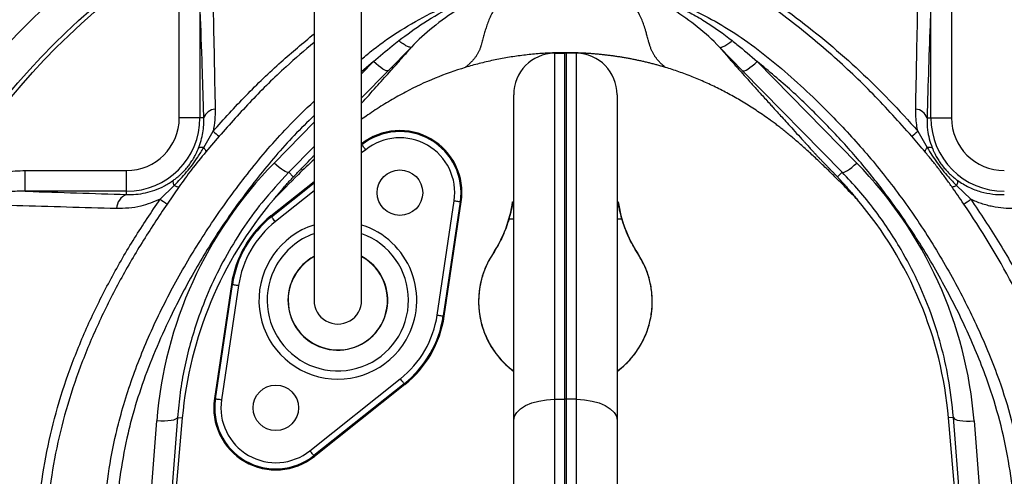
# Model space of a CAD drawing. Header units: millimetres. Extents: x 1733 to 2921, y 1515 to 2969.
# Tile 9 of 13: x 2029 to 2505, y 2434 to 2655. Entities that reach past the tile are written whole.
import ezdxf

# ---------------------------------------------------------------- set-up
doc = ezdxf.new("R2010")
doc.units = ezdxf.units.MM
doc.header["$LTSCALE"] = 2

msp = doc.modelspace()

# ---------------------------------------------------------------- linework, layer by layer
at = {"color": 7, "linetype": 'Continuous', "lineweight": 25}
for p, q in [((2106.27, 2607.38), (2106.27, 2662.35)), ((2116.25, 2662.35), (2116.25, 2607.38)), ((2469.53, 2607.38), (2469.53, 2662.35)), ((2479.51, 2662.35), (2479.51, 2607.38)), ((2218.45, 2641.52), (2207.25, 2630.09)), ((2378.53, 2630.09), (2367.33, 2641.52)), ((2287.54, 2638.55), (2292.54, 2638.64)), ((2287.54, 2638.55), (2287.54, 2471.37)), ((2292.54, 2471.42), (2292.54, 2638.64)), ((2293.24, 2638.64), (2293.24, 2471.42)), ((2298.24, 2638.55), (2293.24, 2638.64)), ((2298.24, 2471.37), (2298.24, 2638.55)), ((2385.62, 2634.54), (2433.72, 2585.5)), ((2426.63, 2581.04), (2378.53, 2630.09)), ((2267.89, 2461.21), (2267.89, 2618.55)), ((2317.89, 2618.55), (2317.89, 2461.21)), ((2116.25, 2607.38), (2106.27, 2607.38)), ((2118.12, 2607.38), (2116.25, 2607.38)), ((2467.66, 2607.38), (2469.53, 2607.38)), ((2469.53, 2607.38), (2479.51, 2607.38)), ((2118.04, 2592.96), (2122.57, 2600.89)), ((2463.21, 2600.89), (2467.74, 2592.96)), ((2125.5, 2598.44), (2119.08, 2590.91)), ((2031.8, 2571.88), (2031.8, 2581.87)), ((2031.8, 2581.87), (2080.76, 2581.87)), ((2080.76, 2571.88), (2080.76, 2581.87)), ((2159.15, 2581.04), (2161.37, 2578.83)), ((2426.63, 2581.04), (2424.41, 2578.83)), ((2150.53, 2559.94), (2171.39, 2576.53)), ((2080.76, 2571.88), (2031.8, 2571.88)), ((2080.76, 2570.33), (2080.76, 2571.88)), ((2096.97, 2568.02), (2103.82, 2574.63)), ((2106.18, 2574.13), (2100.36, 2565.72)), ((2481.96, 2574.63), (2488.81, 2568.02)), ((2230.89, 2512.08), (2239.13, 2567.29)), ((2242.09, 2566.85), (2233.85, 2511.64)), ((2234.32, 2511.57), (2242.56, 2566.78)), ((2242.09, 2566.85), (2242.56, 2566.78)), ((2150.82, 2559.58), (2150.53, 2559.94)), ((2131.46, 2526.92), (2123.22, 2471.71)), ((2123.69, 2471.64), (2131.93, 2526.85)), ((2134.89, 2526.41), (2126.65, 2471.2)), ((2131.93, 2526.85), (2131.46, 2526.92)), ((2233.85, 2511.64), (2234.32, 2511.57)), ((2169.4, 2446.52), (2213.09, 2481.26)), ((2214.96, 2478.91), (2171.27, 2444.17)), ((2215.25, 2478.54), (2171.56, 2443.8)), ((2214.96, 2478.91), (2215.25, 2478.54)), ((2123.69, 2471.64), (2123.22, 2471.71)), ((2287.54, 2471.37), (2292.54, 2471.42)), ((2287.54, 2471.37), (2287.54, 2292.8)), ((2292.54, 2292.74), (2292.54, 2471.42)), ((2293.24, 2471.42), (2293.24, 2292.74)), ((2298.24, 2471.37), (2293.24, 2471.42)), ((2298.24, 2292.8), (2298.24, 2471.37)), ((2085.75, 2337.3), (2095.4, 2460.9)), ((2105.36, 2462.61), (2095.7, 2339.01)), ((2107.72, 2462.41), (2096.2, 2330.69)), ((2105.36, 2462.61), (2107.72, 2462.41)), ((2267.89, 2306.46), (2267.89, 2461.21)), ((2317.89, 2461.21), (2317.89, 2306.46)), ((2480.42, 2462.61), (2478.06, 2462.41)), ((2489.58, 2330.69), (2478.06, 2462.41)), ((2490.08, 2339.01), (2480.42, 2462.61)), ((2490.38, 2460.9), (2500.03, 2337.3)), ((2171.27, 2444.17), (2171.56, 2443.8))]:
    msp.add_line(p, q, dxfattribs=at)
at = {"color": 8, "linetype": 'Continuous', "lineweight": 25}
for p, q in [((2200.16, 2634.54), (2194.39, 2629.56)), ((2194.39, 2628.66), (2200.16, 2634.54)), ((2207.25, 2630.09), (2194.39, 2616.98)), ((2152.06, 2585.5), (2171.39, 2605.21)), ((2171.39, 2593.52), (2159.15, 2581.04)), ((2196.38, 2591.97), (2194.39, 2590.39)), ((2150.82, 2559.58), (2171.39, 2575.93)), ((2171.39, 2572.1), (2152.69, 2557.23)), ((2265.62, 2558.64), (2267.89, 2558.64)), ((2317.89, 2558.64), (2320.16, 2558.64))]:
    msp.add_line(p, q, dxfattribs=at)
at = {"color": 7, "linetype": 'Continuous', "lineweight": 25, "flags": 128}
for points in [[(2207.25, 2630.09), (2206.88, 2630), (2206.32, 2630.12), (2205.59, 2630.44), (2204.7, 2630.95), (2203.69, 2631.64), (2202.57, 2632.48), (2201.38, 2633.46), (2200.16, 2634.54)], [(2378.53, 2630.09), (2378.9, 2630), (2379.46, 2630.12), (2380.19, 2630.44), (2381.08, 2630.95), (2382.09, 2631.64), (2383.21, 2632.48), (2384.4, 2633.46), (2385.62, 2634.54)], [(2196.38, 2591.97), (2196.02, 2592.42), (2195.67, 2592.86), (2195.35, 2593.26), (2195.07, 2593.61), (2194.84, 2593.91), (2194.66, 2594.13), (2194.55, 2594.26), (2194.51, 2594.32)], [(2159.15, 2581.04), (2158.79, 2580.96), (2158.23, 2581.08), (2157.5, 2581.4), (2156.61, 2581.91), (2155.59, 2582.6), (2154.47, 2583.44), (2153.28, 2584.42), (2152.06, 2585.5)], [(2426.63, 2581.04), (2426.99, 2580.96), (2427.55, 2581.08), (2428.28, 2581.4), (2429.17, 2581.91), (2430.19, 2582.6), (2431.31, 2583.44), (2432.5, 2584.42), (2433.72, 2585.5)], [(2239.13, 2567.29), (2239.7, 2567.2), (2240.25, 2567.12), (2240.76, 2567.04), (2241.21, 2566.98), (2241.58, 2566.92), (2241.85, 2566.88), (2242.03, 2566.86), (2242.09, 2566.85)], [(2152.69, 2557.23), (2152.33, 2557.68), (2151.98, 2558.12), (2151.66, 2558.52), (2151.38, 2558.87), (2151.15, 2559.17), (2150.97, 2559.38), (2150.86, 2559.52), (2150.82, 2559.58)], [(2131.93, 2526.85), (2131.99, 2526.84), (2132.17, 2526.81), (2132.44, 2526.77), (2132.81, 2526.72), (2133.26, 2526.65), (2133.77, 2526.58), (2134.32, 2526.49), (2134.89, 2526.41)], [(2230.89, 2512.08), (2231.46, 2511.99), (2232.01, 2511.91), (2232.52, 2511.84), (2232.97, 2511.77), (2233.34, 2511.71), (2233.61, 2511.67), (2233.79, 2511.65), (2233.85, 2511.64)], [(2214.96, 2478.91), (2214.92, 2478.96), (2214.81, 2479.1), (2214.63, 2479.32), (2214.4, 2479.61), (2214.12, 2479.97), (2213.8, 2480.37), (2213.45, 2480.81), (2213.09, 2481.26)], [(2123.69, 2471.64), (2123.75, 2471.63), (2123.93, 2471.61), (2124.2, 2471.56), (2124.57, 2471.51), (2125.02, 2471.44), (2125.53, 2471.37), (2126.08, 2471.28), (2126.65, 2471.2)], [(2267.89, 2461.21), (2268.27, 2463.17), (2269.38, 2465.06), (2271.19, 2466.8), (2273.62, 2468.33), (2276.6, 2469.6), (2279.99, 2470.55), (2283.69, 2471.15), (2287.54, 2471.37)], [(2298.24, 2471.37), (2302.09, 2471.15), (2305.78, 2470.55), (2309.18, 2469.6), (2312.15, 2468.33), (2314.59, 2466.8), (2316.4, 2465.06), (2317.51, 2463.17), (2317.89, 2461.21)], [(2105.36, 2462.61), (2105.07, 2462.15), (2104.44, 2461.74), (2103.49, 2461.38), (2102.25, 2461.1), (2100.76, 2460.91), (2099.09, 2460.81), (2097.28, 2460.81), (2095.4, 2460.9)], [(2480.42, 2462.61), (2480.71, 2462.15), (2481.34, 2461.74), (2482.29, 2461.38), (2483.53, 2461.1), (2485.02, 2460.91), (2486.69, 2460.81), (2488.5, 2460.81), (2490.38, 2460.9)], [(2171.27, 2444.17), (2171.23, 2444.22), (2171.12, 2444.36), (2170.94, 2444.58), (2170.71, 2444.87), (2170.43, 2445.23), (2170.11, 2445.63), (2169.76, 2446.06), (2169.4, 2446.52)]]:
    msp.add_lwpolyline(points, dxfattribs=at)
at = {"color": 7, "linetype": 'Continuous', "lineweight": 25}
for centre, radius in [((2292.89, 2395.24), 365.99), ((2292.89, 2395.24), 350), ((2292.89, 2395.24), 348), ((2212.89, 2571.2), 11), ((2152.89, 2467.28), 11)]:
    msp.add_circle(centre, radius, dxfattribs=at)
for centre, radius, start, end in [((2318.89, 2366.89), 601.69, 3.99802, 90.82379), ((2318.89, 2366.89), 602, 3.99802, 90.09518), ((2308.89, 2417.24), 550.66, 101.2329, 175.7713), ((2308.89, 2417.24), 550.35, 101.2329, 175.7713), ((2292.89, 2395.24), 560, 122.5894, 242.6014), ((2287.89, 2618.55), 20, 91, 180), ((2292.89, 2618.64), 20, 89, 91), ((2297.89, 2618.55), 20, 0, 89), ((2124.22, 2605.14), 6.5, 95.7386, 159.924), ((2461.56, 2605.14), 6.5, 20.0754, 84.2615), ((2080.76, 2607.38), 35.5, 270, 0), ((2080.76, 2607.38), 25.51, 270, 0), ((2505.02, 2607.38), 35.5, 180, 270), ((2505.02, 2607.38), 25.51, 180, 270), ((2221.8, 2716.61), 152.44, 229.387, 230.824), ((2212.89, 2571.2), 30, 351.5102, 128.4898), ((2212.89, 2571.2), 29.53, 351.5102, 128.4898), ((2365.25, 2715.14), 150.5, 309.1571, 310.6126), ((2212.89, 2571.2), 26.53, 351.5102, 128.4898), ((2083.41, 2563.33), 7.48, 110.7419, 178.418), ((2240.97, 2776.99), 253.78, 235.4303, 236.3538), ((2295, 2446.02), 188, 139.643, 175), ((2207.89, 2575.03), 60, 326.4427, 352.1475), ((2269.12, 2577.4), 10.72, 260.3951, 262.3646), ((2316.66, 2577.4), 10.72, 277.6354, 279.6049), ((2377.89, 2575.03), 60, 187.8525, 213.5573), ((2290.78, 2446.02), 188, 5, 40.3633), ((2342.93, 2779.72), 257.1, 303.6574, 304.569), ((2182.89, 2519.24), 52, 128.4898, 171.5102), ((2182.89, 2519.24), 51.53, 128.4898, 171.5102), ((2182.89, 2519.24), 48.53, 128.4898, 171.5102), ((2292.89, 2518.64), 42, 146.4427, 233.4704), ((2257.93, 2541.88), 0.0462, 209.2789, 238.7834), ((2292.89, 2518.64), 42, 306.5296, 33.5573), ((2327.85, 2541.88), 0.0462, 301.2166, 330.7211), ((2182.89, 2519.24), 24.11, 150, 61.0675), ((2182.89, 2519.24), 24.11, 150, 61.0614), ((2182.89, 2519.24), 24, 180, 61.013), ((2182.89, 2519.24), 24, 119.0223, 180), ((2182.89, 2519.24), 24.11, 118.9481, 150), ((2182.89, 2519.24), 24.11, 118.9543, 150), ((2182.89, 2519.24), 11.5, 180, 0.087), ((2182.89, 2519.24), 48.53, 308.4898, 351.5102), ((2182.89, 2519.24), 51.53, 308.4898, 351.5102), ((2182.89, 2519.24), 52, 308.4898, 351.5102), ((2152.89, 2467.28), 30, 171.5102, 308.4898), ((2152.89, 2467.28), 29.53, 171.5102, 308.4898), ((2152.89, 2467.28), 26.53, 171.5102, 308.4898), ((2292.89, 2432.11), 39.31, 89.4912, 90.5088)]:
    msp.add_arc(centre, radius, start, end, dxfattribs=at)
at = {"color": 8, "linetype": 'Continuous', "lineweight": 25}
for radius, start, end in [(38.14, 107.6759, 330), (34.15, 150, 70.2794), (34.15, 109.8931, 150), (38.14, 330, 72.2976)]:
    msp.add_arc((2182.89, 2519.24), radius, start, end, dxfattribs=at)
at = {"color": 7, "linetype": 'Continuous', "lineweight": 25}
for centre, start_param, end_param in [((2295, 2445.31), 0.795131, 1.492855), ((2290.78, 2445.31), 4.79033, 5.488054)]:
    msp.add_ellipse(centre, major_axis=(0, 200.22), ratio=0.999956, start_param=start_param, end_param=end_param, dxfattribs=at)
for points, knots in [([(1987.77, 1989.81), (1977.97, 1996.71), (1958.33, 2010.54), (1930.77, 2033.84), (1904.71, 2058.84), (1880.49, 2085.58), (1858.4, 2113.6), (1838.55, 2142.81), (1820.88, 2173.07), (1805.26, 2204.48), (1791.8, 2236.83), (1780.34, 2270.63), (1771.13, 2305.87), (1764.31, 2342.45), (1760.09, 2379.45), (1758.49, 2416.62), (1759.58, 2453.72), (1763.32, 2490.63), (1769.53, 2527.24), (1778.19, 2563.39), (1789.22, 2598.84), (1802.6, 2633.43), (1818.33, 2667.01), (1836.32, 2699.51), (1856.46, 2730.78), (1878.61, 2760.6), (1902.85, 2789), (1929.19, 2815.83), (1957.54, 2840.99), (1987.57, 2864.19), (2019.07, 2885.28), (2050.75, 2903.46), (2082.38, 2918.87), (2113.76, 2931.79), (2145.93, 2942.8), (2178.7, 2951.89), (2211.89, 2958.98), (2244.2, 2964.02), (2265.49, 2965.87), (2275.54, 2966.74)], [0, 0, 0, 0, 0.026927, 0.053952, 0.081009, 0.108033, 0.13496, 0.161114, 0.187358, 0.213634, 0.239881, 0.266036, 0.293796, 0.321663, 0.349566, 0.377432, 0.405191, 0.432911, 0.460725, 0.488573, 0.516388, 0.544109, 0.57184, 0.599666, 0.627525, 0.655351, 0.683082, 0.711375, 0.739769, 0.768197, 0.79659, 0.824883, 0.850209, 0.875625, 0.901092, 0.926565, 0.951995, 0.977329, 1, 1, 1, 1]), ([(2310.24, 2968.24), (2321.74, 2968.21), (2344.76, 2968.16), (2379.23, 2965.57), (2413.49, 2961.17), (2447.18, 2954.83), (2480.21, 2946.6), (2512.53, 2936.57), (2544.28, 2924.74), (2575.34, 2911.16), (2605.54, 2895.9), (2634.77, 2879.02), (2662.96, 2860.51), (2690.06, 2840.42), (2716.05, 2818.82), (2740.8, 2795.82), (2764.2, 2771.51), (2786.33, 2745.81), (2807.07, 2718.68), (2826.38, 2690.16), (2844.06, 2660.54), (2860.03, 2629.97), (2874.22, 2598.59), (2886.62, 2566.36), (2897.13, 2533.3), (2905.74, 2499.47), (2912.41, 2465.15), (2917.13, 2430.51), (2919.91, 2395.71), (2920.74, 2360.59), (2919.59, 2325.24), (2916.48, 2289.74), (2911.39, 2254.32), (2904.27, 2219.08), (2895.11, 2184.1), (2884.01, 2149.63), (2871.02, 2115.84), (2856.18, 2082.86), (2839.7, 2051.14), (2821.64, 2020.72), (2802.15, 1991.59), (2781.09, 1963.58), (2759.84, 1938.13), (2738.35, 1915.42), (2716.95, 1895.27), (2694.78, 1875.93), (2672.13, 1857.14), (2656.92, 1844.74), (2649.32, 1838.54)], [0, 0, 0, 0, 0.021971, 0.043978, 0.065986, 0.087956, 0.109442, 0.130995, 0.152583, 0.174172, 0.195727, 0.217214, 0.238636, 0.260125, 0.281648, 0.303173, 0.324663, 0.346087, 0.367949, 0.389884, 0.411855, 0.433826, 0.455761, 0.477624, 0.499784, 0.522014, 0.544283, 0.566555, 0.588793, 0.610958, 0.633641, 0.656342, 0.679025, 0.701981, 0.725009, 0.748075, 0.77114, 0.794168, 0.817124, 0.839416, 0.861741, 0.884065, 0.906357, 0.925053, 0.943765, 0.962508, 0.981265, 1, 1, 1, 1]), ([(2284.96, 2961.34), (2272, 2960.36), (2247.92, 2958.55), (2212.98, 2953.08), (2180.14, 2946.07), (2147.72, 2937.08), (2115.9, 2926.19), (2084.86, 2913.41), (2053.56, 2898.16), (2022.23, 2880.18), (1991.07, 2859.32), (1961.37, 2836.37), (1933.33, 2811.48), (1907.28, 2784.95), (1883.3, 2756.85), (1861.39, 2727.36), (1841.47, 2696.44), (1823.68, 2664.29), (1808.12, 2631.07), (1794.89, 2596.86), (1783.97, 2561.8), (1775.41, 2526.04), (1769.26, 2489.83), (1765.56, 2453.34), (1764.48, 2416.65), (1766.07, 2379.92), (1770.24, 2343.34), (1776.98, 2307.19), (1786.08, 2272.36), (1797.41, 2238.94), (1810.72, 2206.97), (1826.15, 2175.92), (1843.61, 2146.02), (1856.69, 2126.78), (1864.05, 2116.74), (1866.43, 2113.51), (1876.08, 2100.71), (1892.7, 2080.62), (1915.98, 2056.13), (1939.57, 2033.85), (1965, 2014), (1981.48, 1999.6), (1991.12, 1994.78), (1991.12, 1994.78)], [0, 0, 0, 0, 0.029314, 0.054488, 0.079756, 0.105067, 0.130373, 0.155627, 0.180792, 0.208899, 0.237106, 0.265348, 0.293555, 0.321663, 0.349212, 0.376856, 0.404531, 0.432175, 0.459724, 0.487263, 0.514896, 0.54256, 0.570192, 0.597729, 0.625288, 0.652953, 0.680654, 0.70832, 0.73588, 0.761845, 0.7879, 0.813984, 0.840037, 0.866, 0.866431, 0.868153, 0.875043, 0.902617, 0.92694, 0.95131, 0.975679, 1, 1, 1, 1, 1]), ([(2645.54, 1843.14), (2645.54, 1843.14), (2651.14, 1850.6), (2668.02, 1860.1), (2688.67, 1878.84), (2710.11, 1896.9), (2730.54, 1916.02), (2751.87, 1938.13), (2773.54, 1963.67), (2795.51, 1992.52), (2815.78, 2022.59), (2834.24, 2053.59), (2850.8, 2085.48), (2865.49, 2118.14), (2878.37, 2151.63), (2889.36, 2185.77), (2898.43, 2220.43), (2905.48, 2255.34), (2910.52, 2290.43), (2913.61, 2325.6), (2914.74, 2360.61), (2913.92, 2395.39), (2911.17, 2429.85), (2906.49, 2464.16), (2899.89, 2498.14), (2891.37, 2531.64), (2880.97, 2564.37), (2868.69, 2596.29), (2854.64, 2627.35), (2838.82, 2657.62), (2821.32, 2686.94), (2802.21, 2715.17), (2780.32, 2743.8), (2755.33, 2772.49), (2727.04, 2800.91), (2696.89, 2827.42), (2665.07, 2851.84), (2631.7, 2874.04), (2596.83, 2893.91), (2560.63, 2911.44), (2523.3, 2926.55), (2485.09, 2939.12), (2447.33, 2948.75), (2410.21, 2955.66), (2373.9, 2960.1), (2337.37, 2962.49), (2313, 2962.19), (2300.82, 2962.03)], [0, 0, 0, 0, 0.0000001, 0.0178929, 0.0358057, 0.0537055, 0.0715773, 0.0894358, 0.1125761, 0.135754, 0.158932, 0.1820724, 0.2048917, 0.2277829, 0.2507107, 0.2736386, 0.2965299, 0.3193494, 0.3418965, 0.3644611, 0.3870084, 0.4090303, 0.4311251, 0.4532539, 0.4753792, 0.4974656, 0.519482, 0.5411997, 0.5629888, 0.5848141, 0.6066392, 0.6284278, 0.6501452, 0.6756907, 0.701323, 0.7269837, 0.7526139, 0.7781575, 0.8037793, 0.8294887, 0.8552265, 0.8809336, 0.9065535, 0.9298929, 0.9532764, 0.9766602, 1, 1, 1, 1]), ([(2333.96, 2694.08), (2340.47, 2692.21), (2346.8, 2689.94), (2359.12, 2684.66), (2365.12, 2681.66), (2372.41, 2677.46), (2373.86, 2676.6), (2376.74, 2674.84), (2378.16, 2673.93), (2382.44, 2671.2), (2385.26, 2669.35), (2393.63, 2663.68), (2399.09, 2659.77), (2415.15, 2647.65), (2425.4, 2639.05), (2444.99, 2620.77), (2454.34, 2611.11), (2463.21, 2600.89)], [0, 0, 0, 0, 0.125, 0.125, 0.25, 0.25, 0.28125, 0.28125, 0.3125, 0.3125, 0.375, 0.375, 0.5, 0.5, 0.75, 0.75, 1, 1, 1, 1]), ([(2460.28, 2598.44), (2454.16, 2605.31), (2441.92, 2619.04), (2421.66, 2638.08), (2400.06, 2655.83), (2381.47, 2669.17), (2366.53, 2678.49), (2355.51, 2684.22), (2344.01, 2689.19), (2335.99, 2691.7), (2331.97, 2692.96)], [0, 0, 0, 0, 0.171013, 0.342029, 0.516456, 0.690886, 0.767298, 0.843692, 0.921851, 1, 1, 1, 1]), ([(2122.05, 2685.89), (2122.07, 2685), (2122.26, 2676.61), (2122.61, 2660.35), (2123.1, 2636.52), (2123.42, 2619.92), (2123.57, 2611.61)], [0, 0, 0, 0, 0.038314, 0.358677, 0.679293, 1, 1, 1, 1]), ([(2462.21, 2611.61), (2462.36, 2619.92), (2462.68, 2636.52), (2463.17, 2660.35), (2463.52, 2676.61), (2463.71, 2685), (2463.73, 2685.89)], [0, 0, 0, 0, 0.320705, 0.641324, 0.961688, 1, 1, 1, 1]), ([(2171.39, 2675.86), (2171.39, 2670.62), (2171.39, 2660.82), (2171.39, 2647.24), (2171.39, 2635.83), (2171.39, 2626.53), (2171.39, 2618.76), (2171.39, 2611.8), (2171.39, 2600.92), (2171.39, 2586.37), (2171.39, 2573.37), (2171.39, 2565.16), (2171.39, 2561.04), (2171.39, 2557.31), (2171.39, 2553.97), (2171.39, 2551), (2171.39, 2548.21), (2171.39, 2545.29), (2171.39, 2541.81), (2171.39, 2537.84), (2171.39, 2533.7), (2171.39, 2529.79), (2171.39, 2526.36), (2171.39, 2523.49), (2171.39, 2521.17), (2171.39, 2519.91), (2171.39, 2519.24)], [0, 0, 0, 0, 0.062475, 0.116763, 0.162869, 0.200798, 0.230969, 0.259524, 0.288504, 0.370176, 0.452627, 0.476037, 0.49843, 0.519487, 0.539198, 0.557563, 0.574582, 0.593456, 0.617571, 0.651546, 0.69241, 0.74023, 0.795001, 0.856556, 0.924862, 1, 1, 1, 1]), ([(2194.39, 2519.24), (2194.39, 2519.79), (2194.39, 2520.84), (2194.39, 2522.63), (2194.39, 2524.7), (2194.39, 2527.07), (2194.39, 2529.69), (2194.39, 2532.43), (2194.39, 2535.15), (2194.39, 2538.06), (2194.39, 2541.44), (2194.39, 2545.73), (2194.39, 2550.85), (2194.39, 2556.84), (2194.39, 2564.44), (2194.39, 2573.65), (2194.39, 2584.35), (2194.39, 2595.13), (2194.39, 2604.57), (2194.39, 2613.24), (2194.39, 2621.9), (2194.39, 2632.53), (2194.39, 2645.17), (2194.39, 2659.83), (2194.39, 2670.31), (2194.39, 2675.86)], [0, 0, 0, 0, 0.0621332, 0.1188519, 0.17019, 0.2161872, 0.2567756, 0.2918812, 0.3215013, 0.3456587, 0.3758528, 0.40732, 0.441502, 0.4783252, 0.5159215, 0.5685047, 0.6205207, 0.6694512, 0.7151851, 0.7439612, 0.7802205, 0.8239476, 0.875147, 0.9338291, 1, 1, 1, 1]), ([(2212.32, 2644.67), (2216.31, 2647.64), (2224.68, 2653.89), (2237.31, 2660.89), (2249.65, 2666.16), (2260.12, 2669.49), (2267.16, 2671.08), (2270.44, 2671.68), (2270.76, 2671.74), (2270.92, 2671.76), (2270.99, 2671.78), (2271.01, 2671.78), (2271.02, 2671.78), (2271.02, 2671.78), (2271.02, 2671.78), (2271.02, 2671.78)], [0, 0, 0, 0, 0.228696, 0.481129, 0.662, 0.844462, 0.983698, 0.992359, 0.996686, 0.998844, 0.999495, 0.999902, 0.999958, 0.999993, 1, 1, 1, 1]), ([(2271.03, 2671.78), (2271.03, 2671.78), (2271.03, 2671.78), (2271.03, 2671.78), (2271.02, 2671.78), (2271, 2671.78), (2270.93, 2671.76), (2270.78, 2671.73), (2270.47, 2671.66), (2267.39, 2670.97), (2260.8, 2669.15), (2251.14, 2665.34), (2239.98, 2659.45), (2228.91, 2651.43), (2221.74, 2645.11), (2218.45, 2641.52), (2218.45, 2641.52)], [0, 0, 0, 0, 0.000021, 0.000055, 0.000108, 0.000177, 0.001292, 0.003498, 0.007904, 0.016714, 0.158002, 0.340592, 0.523205, 0.773902, 0.999998, 1, 1, 1, 1]), ([(2269.8, 2670.83), (2269.35, 2670.5), (2268.52, 2669.88), (2267.34, 2668.98), (2266.32, 2668.19), (2265.46, 2667.51), (2264.77, 2666.94), (2264.24, 2666.5), (2263.83, 2666.14), (2263.49, 2665.82), (2263.16, 2665.51), (2262.84, 2665.19), (2262.52, 2664.86), (2262.2, 2664.53), (2261.9, 2664.2), (2261.59, 2663.87), (2261.29, 2663.53), (2261, 2663.19), (2260.72, 2662.84), (2260.44, 2662.49), (2260.16, 2662.14), (2259.89, 2661.79), (2259.21, 2660.87), (2258.19, 2659.32), (2256.96, 2657.09), (2255.85, 2654.65), (2255.09, 2652.58), (2254.54, 2650.92), (2254.17, 2649.74), (2253.8, 2648.56), (2253.45, 2647.37), (2253.11, 2646.17), (2252.78, 2644.95), (2252.46, 2643.74), (2252.21, 2642.72), (2251.99, 2641.9), (2251.8, 2641.29), (2251.58, 2640.69), (2251.34, 2640.09), (2251.07, 2639.5), (2250.77, 2638.91), (2250.45, 2638.32), (2250.1, 2637.75), (2249.72, 2637.17), (2249.31, 2636.6), (2248.88, 2636.04), (2248.42, 2635.48), (2247.93, 2634.93), (2247.42, 2634.38), (2246.88, 2633.84), (2246.31, 2633.3), (2245.71, 2632.76), (2245.09, 2632.23), (2244.65, 2631.87), (2244.43, 2631.7)], [0, 0, 0, 0, 0.028981, 0.05462, 0.076899, 0.095804, 0.111324, 0.123447, 0.132169, 0.140832, 0.149578, 0.158407, 0.16732, 0.176318, 0.1854, 0.194567, 0.20382, 0.213157, 0.222581, 0.232091, 0.241687, 0.25137, 0.26114, 0.31708, 0.377982, 0.443881, 0.514805, 0.545901, 0.57699, 0.608072, 0.639147, 0.670215, 0.701275, 0.732327, 0.763372, 0.778693, 0.793665, 0.808292, 0.822579, 0.836529, 0.850148, 0.863441, 0.876413, 0.88907, 0.901419, 0.913467, 0.92522, 0.936688, 0.947878, 0.958799, 0.969461, 0.979875, 0.990051, 1, 1, 1, 1]), ([(2367.33, 2641.52), (2367.33, 2641.52), (2363.96, 2645.19), (2356.98, 2651.31), (2346.12, 2659.22), (2335.23, 2665.07), (2325.35, 2669.03), (2318.59, 2670.92), (2315.36, 2671.65), (2315.03, 2671.72), (2314.87, 2671.76), (2314.79, 2671.77), (2314.76, 2671.78), (2314.75, 2671.78), (2314.75, 2671.78), (2314.75, 2671.78), (2314.75, 2671.78)], [0, 0, 0, 0, 0.000002, 0.231557, 0.462978, 0.648909, 0.834815, 0.981819, 0.99129, 0.996027, 0.998397, 0.999589, 0.999894, 0.99996, 0.999994, 1, 1, 1, 1]), ([(2314.76, 2671.78), (2314.77, 2671.78), (2314.78, 2671.78), (2314.8, 2671.77), (2314.81, 2671.77), (2314.84, 2671.77), (2314.86, 2671.76), (2314.93, 2671.75), (2314.97, 2671.74), (2315.09, 2671.72), (2315.18, 2671.71), (2315.43, 2671.66), (2315.6, 2671.63), (2316.11, 2671.54), (2316.44, 2671.47), (2317.45, 2671.28), (2318.12, 2671.14), (2320.13, 2670.72), (2321.47, 2670.41), (2325.46, 2669.42), (2328.09, 2668.67), (2335.88, 2666.18), (2340.94, 2664.18), (2348.34, 2660.71), (2350.78, 2659.47), (2355.54, 2656.86), (2357.88, 2655.49), (2364.76, 2651.18), (2369.18, 2648.04), (2373.46, 2644.67)], [0, 0, 0, 0, 0.000488, 0.000488, 0.000977, 0.000977, 0.001953, 0.001953, 0.003906, 0.003906, 0.007812, 0.007812, 0.015625, 0.015625, 0.03125, 0.03125, 0.0625, 0.0625, 0.125, 0.125, 0.25, 0.25, 0.5, 0.5, 0.625, 0.625, 0.75, 0.75, 1, 1, 1, 1]), ([(2341.23, 2631.73), (2341.09, 2631.85), (2340.81, 2632.08), (2340.4, 2632.42), (2340, 2632.77), (2339.62, 2633.12), (2339.24, 2633.47), (2338.88, 2633.82), (2338.53, 2634.17), (2338.2, 2634.53), (2337.87, 2634.88), (2337.56, 2635.24), (2337.26, 2635.6), (2336.97, 2635.96), (2336.7, 2636.32), (2336.43, 2636.68), (2336.18, 2637.05), (2335.77, 2637.68), (2335.24, 2638.6), (2334.63, 2639.83), (2334.09, 2641.15), (2333.65, 2642.37), (2333.26, 2643.7), (2332.82, 2645.31), (2332.3, 2647.22), (2331.78, 2649.1), (2331.31, 2650.67), (2330.46, 2653.33), (2329.02, 2656.9), (2327.02, 2660.28), (2325.54, 2662.25), (2324.88, 2663.07), (2324.2, 2663.86), (2323.48, 2664.64), (2322.73, 2665.4), (2322.13, 2665.98), (2321.61, 2666.44), (2321.17, 2666.81), (2320.61, 2667.27), (2319.92, 2667.82), (2319.11, 2668.46), (2318.17, 2669.18), (2317.11, 2669.99), (2316.37, 2670.54), (2315.98, 2670.83)], [0, 0, 0, 0, 0.006505, 0.013097, 0.01978, 0.026557, 0.033431, 0.040405, 0.047482, 0.054664, 0.061955, 0.069357, 0.076872, 0.084502, 0.092251, 0.100119, 0.108109, 0.116224, 0.142061, 0.170607, 0.201889, 0.23593, 0.260358, 0.301454, 0.35921, 0.407807, 0.449606, 0.484611, 0.621537, 0.738683, 0.761365, 0.783575, 0.805315, 0.826589, 0.847401, 0.867756, 0.87521, 0.885269, 0.89793, 0.913186, 0.931031, 0.951456, 0.974449, 1, 1, 1, 1]), ([(2118.12, 2607.38), (2117.84, 2616.92), (2117.54, 2626.27), (2116.92, 2644.61), (2116.59, 2653.58), (2116.25, 2662.35)], [0, 0, 0, 0, 0.5, 0.5, 1, 1, 1, 1]), ([(2469.53, 2662.35), (2469.43, 2659.9), (2469.05, 2649.86), (2468.4, 2631.77), (2467.91, 2615.51), (2467.66, 2607.38)], [0, 0, 0, 0, 0.139351, 0.569671, 1, 1, 1, 1]), ([(2200.16, 2634.54), (2203.14, 2637.11), (2207.15, 2640.56), (2211.28, 2643.84), (2212.32, 2644.67)], [0, 0, 0, 0, 0.746433, 1, 1, 1, 1]), ([(2218.45, 2641.52), (2218.27, 2641.39), (2217.98, 2641.36), (2217.23, 2641.51), (2216.76, 2641.69), (2215.68, 2642.25), (2215.06, 2642.62), (2213.74, 2643.54), (2213.04, 2644.08), (2212.32, 2644.67)], [0, 0, 0, 0, 0.25, 0.25, 0.5, 0.5, 0.75, 0.75, 1, 1, 1, 1]), ([(2367.33, 2641.52), (2367.51, 2641.39), (2367.8, 2641.36), (2368.55, 2641.51), (2369.02, 2641.69), (2370.1, 2642.25), (2370.72, 2642.62), (2372.04, 2643.54), (2372.74, 2644.08), (2373.46, 2644.67)], [0, 0, 0, 0, 0.25, 0.25, 0.5, 0.5, 0.75, 0.75, 1, 1, 1, 1]), ([(2367.33, 2641.52), (2367.52, 2641.3), (2367.9, 2640.86), (2368.48, 2640.18), (2369.09, 2639.48), (2369.71, 2638.75), (2370.36, 2638.01), (2371.02, 2637.25), (2371.7, 2636.47), (2372.4, 2635.67), (2373.12, 2634.86), (2373.86, 2634.02), (2374.62, 2633.16), (2375.39, 2632.28), (2376.19, 2631.38), (2377.74, 2629.63), (2380.2, 2626.87), (2383.73, 2622.94), (2387.64, 2618.6), (2390.9, 2614.99), (2393.47, 2612.16), (2395.33, 2610.11), (2397.56, 2607.66), (2400.15, 2604.81), (2403.1, 2601.56), (2405.45, 2598.98), (2407.07, 2597.2), (2407.89, 2596.3), (2408.79, 2595.3), (2409.68, 2594.32), (2410.5, 2593.41), (2411.2, 2592.64), (2411.83, 2591.94), (2412.4, 2591.32), (2412.89, 2590.78), (2413.31, 2590.32), (2413.65, 2589.95), (2413.96, 2589.62), (2414.28, 2589.27), (2414.66, 2588.87), (2415.1, 2588.42), (2415.59, 2587.9), (2416.14, 2587.33), (2416.74, 2586.71), (2417.4, 2586.02), (2418.12, 2585.28), (2418.93, 2584.44), (2419.82, 2583.53), (2420.76, 2582.56), (2421.69, 2581.6), (2422.61, 2580.67), (2423.51, 2579.75), (2424.11, 2579.14), (2424.41, 2578.83)], [0, 0, 0, 0, 0.014704, 0.029556, 0.044557, 0.05971, 0.075015, 0.090474, 0.106088, 0.121858, 0.137786, 0.153872, 0.170118, 0.186525, 0.203094, 0.219826, 0.282441, 0.349841, 0.422063, 0.499138, 0.525545, 0.558172, 0.597019, 0.642087, 0.693376, 0.750886, 0.763599, 0.778025, 0.794165, 0.81202, 0.825981, 0.838522, 0.849644, 0.859348, 0.867636, 0.874512, 0.879981, 0.883799, 0.888088, 0.892873, 0.89817, 0.903991, 0.910347, 0.917245, 0.92469, 0.932686, 0.941238, 0.951698, 0.961868, 0.971763, 0.981404, 0.990809, 1, 1, 1, 1]), ([(2373.46, 2644.67), (2374.23, 2644.06), (2378.36, 2640.78), (2382.36, 2637.34), (2385.62, 2634.54)], [0, 0, 0, 0, 0.186591, 1, 1, 1, 1]), ([(2341.23, 2631.73), (2340.62, 2631.91), (2339.41, 2632.27), (2337.58, 2632.78), (2335.76, 2633.28), (2333.92, 2633.75), (2332.09, 2634.2), (2330.25, 2634.63), (2328.41, 2635.04), (2326.56, 2635.43), (2324.72, 2635.79), (2322.87, 2636.14), (2321.01, 2636.46), (2319.16, 2636.77), (2317.3, 2637.05), (2315.43, 2637.31), (2313.57, 2637.55), (2311.7, 2637.77), (2309.83, 2637.97), (2307.95, 2638.15), (2306.07, 2638.31), (2304.19, 2638.44), (2302.31, 2638.56), (2300.42, 2638.65), (2298.53, 2638.72), (2296.63, 2638.78), (2294.74, 2638.81), (2292.3, 2638.82), (2289.32, 2638.79), (2285.8, 2638.68), (2282.29, 2638.5), (2278.8, 2638.24), (2275.31, 2637.92), (2271.84, 2637.52), (2268.37, 2637.04), (2264.92, 2636.5), (2261.48, 2635.88), (2258.05, 2635.19), (2254.62, 2634.43), (2251.21, 2633.59), (2247.81, 2632.69), (2245.56, 2632.03), (2244.43, 2631.7)], [0, 0, 0, 0, 0.0193472, 0.0386655, 0.0579573, 0.0772248, 0.0964706, 0.115697, 0.1349064, 0.1541013, 0.173284, 0.192457, 0.2116228, 0.2307837, 0.2499422, 0.2691007, 0.2882616, 0.3074275, 0.3266007, 0.3457836, 0.3649788, 0.3841885, 0.4034152, 0.4226614, 0.4419294, 0.4612217, 0.4805405, 0.4998883, 0.5358038, 0.5716275, 0.6073749, 0.6430613, 0.6787023, 0.7143134, 0.7499103, 0.7855086, 0.8211239, 0.8567718, 0.8924679, 0.9282277, 0.9640667, 1, 1, 1, 1]), ([(2500.03, 2337.3), (2501.57, 2342.59), (2504.65, 2353.19), (2507.79, 2369.55), (2509.79, 2386.18), (2510.53, 2403.86), (2509.77, 2422.38), (2507.29, 2441.77), (2503.08, 2461.08), (2496.54, 2482.14), (2487.33, 2504.5), (2475.4, 2528.19), (2461.69, 2551.2), (2447.18, 2571.73), (2432.47, 2589.75), (2417.89, 2605.54), (2402.37, 2620.61), (2391.21, 2629.9), (2385.62, 2634.54)], [0, 0, 0, 0, 0.049163, 0.098327, 0.148545, 0.198762, 0.256365, 0.313971, 0.373236, 0.432505, 0.510301, 0.588127, 0.667778, 0.747427, 0.810116, 0.872806, 0.936405, 1, 1, 1, 1]), ([(2244.43, 2631.7), (2239.55, 2630.07), (2229.69, 2626.79), (2219.03, 2621.68), (2211.94, 2617.83), (2208.27, 2615.72), (2204.62, 2613.5), (2200.98, 2611.18), (2197.57, 2608.9), (2195.39, 2607.35), (2194.39, 2606.64)], [0, 0, 0, 0, 0.274287, 0.554521, 0.629241, 0.704586, 0.780597, 0.857314, 0.934779, 1, 1, 1, 1]), ([(2434.02, 2567.78), (2433.15, 2568.69), (2431.41, 2570.49), (2428.83, 2573.15), (2426.29, 2575.73), (2423.79, 2578.23), (2421.35, 2580.65), (2418.95, 2582.99), (2416.59, 2585.25), (2414.29, 2587.43), (2412.03, 2589.54), (2409.81, 2591.56), (2407.65, 2593.51), (2405.53, 2595.37), (2403.45, 2597.16), (2401.43, 2598.87), (2399.45, 2600.5), (2397.51, 2602.05), (2395.62, 2603.52), (2393.78, 2604.91), (2391.55, 2606.55), (2388.91, 2608.41), (2385.82, 2610.5), (2382.72, 2612.51), (2379.61, 2614.45), (2376.48, 2616.31), (2373.34, 2618.1), (2370.19, 2619.81), (2367.03, 2621.44), (2363.85, 2622.99), (2360.66, 2624.47), (2357.45, 2625.88), (2354.24, 2627.2), (2351.01, 2628.45), (2347.76, 2629.63), (2344.51, 2630.73), (2342.32, 2631.4), (2341.23, 2631.73)], [0, 0, 0, 0, 0.033278, 0.065774, 0.09749, 0.128425, 0.158582, 0.187962, 0.216567, 0.244398, 0.271457, 0.297745, 0.323266, 0.348021, 0.372013, 0.395244, 0.417718, 0.439439, 0.460409, 0.480633, 0.500116, 0.533064, 0.565727, 0.598114, 0.630239, 0.662114, 0.69375, 0.725162, 0.756362, 0.787364, 0.818181, 0.848827, 0.879316, 0.909664, 0.939884, 0.969991, 1, 1, 1, 1]), ([(2123.57, 2611.61), (2123.56, 2609.87), (2123.54, 2606.36), (2122.89, 2602.72), (2122.57, 2600.89)], [0, 0, 0, 0, 0.496271, 1, 1, 1, 1]), ([(2463.21, 2600.89), (2463.01, 2601.93), (2462.32, 2605.57), (2462.25, 2609.09), (2462.21, 2611.61)], [0, 0, 0, 0, 0.285476, 1, 1, 1, 1]), ([(2115.52, 2592.63), (2116.02, 2593.88), (2116.46, 2595.15), (2117.17, 2597.69), (2117.45, 2598.96), (2118.07, 2602.66), (2118.2, 2605.05), (2118.12, 2607.38)], [0, 0, 0, 0, 0.25, 0.25, 0.5, 0.5, 1, 1, 1, 1]), ([(2467.66, 2607.38), (2467.68, 2605.43), (2467.7, 2602.16), (2468.66, 2597.22), (2469.62, 2594.24), (2470.23, 2592.71), (2470.26, 2592.64)], [0, 0, 0, 0, 0.412003, 0.695599, 0.986213, 1, 1, 1, 1]), ([(2466.69, 2590.91), (2465.64, 2592.16), (2464.58, 2593.41), (2462.44, 2595.92), (2461.36, 2597.18), (2460.28, 2598.44)], [0, 0, 0, 0, 0.5, 0.5, 1, 1, 1, 1]), ([(2103.49, 2577.24), (2103.72, 2577.41), (2104.14, 2577.72), (2104.68, 2578.15), (2105.09, 2578.47), (2105.64, 2578.93), (2106.34, 2579.54), (2107.53, 2580.64), (2108.96, 2582.1), (2110.59, 2584.03), (2112.08, 2586.08), (2113.16, 2587.83), (2113.96, 2589.27), (2114.48, 2590.3), (2115.01, 2591.44), (2115.33, 2592.19), (2115.52, 2592.63)], [0, 0, 0, 0, 0.044658, 0.080322, 0.106986, 0.124642, 0.191227, 0.24873, 0.37291, 0.49831, 0.623062, 0.748567, 0.807272, 0.874189, 0.92559, 1, 1, 1, 1]), ([(2103.82, 2574.63), (2105.86, 2576.78), (2109.96, 2581.11), (2114.61, 2587.36), (2117.11, 2591.44), (2118.04, 2592.96)], [0, 0, 0, 0, 0.382463, 0.769522, 1, 1, 1, 1]), ([(2119.08, 2590.91), (2116.75, 2588.08), (2114.41, 2585.24), (2110.09, 2579.62), (2108.13, 2576.87), (2106.18, 2574.13)], [0, 0, 0, 0, 0.520426, 0.521624, 1, 1, 1, 1]), ([(2118.04, 2592.96), (2117.36, 2593.05), (2116.8, 2593.06), (2115.94, 2592.95), (2115.65, 2592.82), (2115.52, 2592.63)], [0, 0, 0, 0, 0.5, 0.5, 1, 1, 1, 1]), ([(2118.04, 2592.96), (2118.41, 2592.48), (2118.69, 2592.06), (2119.04, 2591.37), (2119.11, 2591.09), (2119.08, 2590.91)], [0, 0, 0, 0, 0.5, 0.5, 1, 1, 1, 1]), ([(2466.69, 2590.91), (2466.66, 2591.1), (2466.74, 2591.37), (2467.09, 2592.06), (2467.37, 2592.49), (2467.74, 2592.96)], [0, 0, 0, 0, 0.5, 0.5, 1, 1, 1, 1]), ([(2479.6, 2574.13), (2478.6, 2575.57), (2477.58, 2577), (2475.5, 2579.84), (2474.43, 2581.26), (2472.26, 2584.08), (2471.16, 2585.47), (2468.94, 2588.22), (2467.82, 2589.57), (2466.69, 2590.91)], [0, 0, 0, 0, 0.25, 0.25, 0.5, 0.5, 0.75, 0.75, 1, 1, 1, 1]), ([(2470.26, 2592.64), (2470.12, 2592.83), (2469.83, 2592.95), (2468.98, 2593.06), (2468.41, 2593.05), (2467.74, 2592.96)], [0, 0, 0, 0, 0.5, 0.5, 1, 1, 1, 1]), ([(2467.74, 2592.96), (2469.28, 2590.51), (2472.38, 2585.57), (2477.25, 2579.49), (2480.63, 2576.01), (2481.96, 2574.63)], [0, 0, 0, 0, 0.3738774, 0.7521107, 1, 1, 1, 1]), ([(2470.26, 2592.64), (2470.36, 2592.4), (2470.54, 2591.96), (2470.81, 2591.35), (2471.04, 2590.85), (2471.37, 2590.16), (2471.8, 2589.31), (2472.59, 2587.88), (2473.67, 2586.13), (2475.15, 2584.08), (2476.78, 2582.15), (2478.2, 2580.68), (2479.41, 2579.56), (2480.25, 2578.83), (2481.22, 2578.04), (2481.87, 2577.55), (2482.29, 2577.24)], [0, 0, 0, 0, 0.039729, 0.073756, 0.102077, 0.12469, 0.190808, 0.248842, 0.373224, 0.498565, 0.623177, 0.748673, 0.806859, 0.874268, 0.919078, 1, 1, 1, 1]), ([(2171.39, 2587.25), (2168.85, 2584.86), (2162.13, 2578.54), (2155.72, 2571.89), (2151.74, 2567.76)], [0, 0, 0, 0, 0.378021, 1, 1, 1, 1]), ([(1996.68, 2568.44), (1997.51, 2569.87), (1998.57, 2571.11), (2000.36, 2572.77), (2000.99, 2573.3), (2002.31, 2574.28), (2002.98, 2574.74), (2005.06, 2576.02), (2006.51, 2576.76), (2009.49, 2578.06), (2011.04, 2578.63), (2015.69, 2580.09), (2018.86, 2580.76), (2023.67, 2581.43), (2025.28, 2581.59), (2028.53, 2581.81), (2030.16, 2581.87), (2031.8, 2581.87)], [0, 0, 0, 0, 0.125, 0.125, 0.1875, 0.1875, 0.25, 0.25, 0.375, 0.375, 0.5, 0.5, 0.75, 0.75, 0.875, 0.875, 1, 1, 1, 1]), ([(2159.15, 2581.04), (2154.71, 2576.24), (2146.61, 2567.47), (2136.51, 2553.45), (2128.07, 2539.59), (2120.83, 2524.94), (2115.37, 2511.01), (2111.42, 2498.17), (2108.63, 2486.51), (2106.51, 2474.65), (2105.74, 2466.62), (2105.36, 2462.61)], [0, 0, 0, 0, 0.146303, 0.266974, 0.387647, 0.511793, 0.635941, 0.726275, 0.81661, 0.908305, 1, 1, 1, 1]), ([(2480.42, 2462.61), (2479.74, 2469.01), (2478.48, 2480.81), (2474.58, 2497.71), (2469.61, 2513.45), (2463.17, 2528.87), (2456.13, 2542.29), (2449.03, 2553.66), (2442.21, 2563.2), (2434.8, 2572.4), (2429.35, 2578.16), (2426.63, 2581.04)], [0, 0, 0, 0, 0.146285, 0.269867, 0.393449, 0.520648, 0.647844, 0.735225, 0.822605, 0.911303, 1, 1, 1, 1]), ([(2080.76, 2570.33), (2082.26, 2570.32), (2085.28, 2570.3), (2089.89, 2571.02), (2094.51, 2572.35), (2099.09, 2574.31), (2102.02, 2576.26), (2103.49, 2577.24)], [0, 0, 0, 0, 0.202354, 0.407379, 0.601633, 0.799769, 1, 1, 1, 1]), ([(2103.82, 2574.63), (2103.56, 2575.28), (2103.4, 2575.85), (2103.28, 2576.73), (2103.33, 2577.05), (2103.49, 2577.24)], [0, 0, 0, 0, 0.5, 0.5, 1, 1, 1, 1]), ([(2151.74, 2567.76), (2152.16, 2568.28), (2152.94, 2569.24), (2154.04, 2570.55), (2154.95, 2571.63), (2155.69, 2572.49), (2156.24, 2573.12), (2156.78, 2573.74), (2157.37, 2574.41), (2158.07, 2575.2), (2158.76, 2575.97), (2159.43, 2576.72), (2160.09, 2577.45), (2160.74, 2578.15), (2161.16, 2578.61), (2161.37, 2578.83)], [0, 0, 0, 0, 0.130608, 0.242339, 0.335183, 0.409136, 0.464192, 0.500351, 0.573381, 0.645815, 0.717679, 0.789002, 0.85981, 0.930133, 1, 1, 1, 1]), ([(2424.41, 2578.83), (2424.59, 2578.64), (2424.96, 2578.24), (2425.52, 2577.63), (2426.1, 2577), (2426.68, 2576.35), (2427.27, 2575.69), (2427.88, 2575.01), (2428.49, 2574.32), (2429.11, 2573.62), (2429.86, 2572.75), (2430.89, 2571.56), (2432.33, 2569.85), (2433.41, 2568.53), (2434.02, 2567.78)], [0, 0, 0, 0, 0.061077, 0.12251, 0.184317, 0.246519, 0.309134, 0.372181, 0.435678, 0.499644, 0.56001, 0.663535, 0.810207, 1, 1, 1, 1]), ([(2482.29, 2577.24), (2482.45, 2577.05), (2482.5, 2576.73), (2482.38, 2575.85), (2482.22, 2575.28), (2481.96, 2574.63)], [0, 0, 0, 0, 0.5, 0.5, 1, 1, 1, 1]), ([(2482.29, 2577.24), (2483.2, 2576.57), (2484.13, 2575.96), (2486, 2574.84), (2486.94, 2574.34), (2488.84, 2573.42), (2489.8, 2573.01), (2491.73, 2572.28), (2492.7, 2571.96), (2495.61, 2571.13), (2497.52, 2570.76), (2501.3, 2570.32), (2503.17, 2570.25), (2505.02, 2570.33)], [0, 0, 0, 0, 0.125, 0.125, 0.25, 0.25, 0.375, 0.375, 0.5, 0.5, 0.75, 0.75, 1, 1, 1, 1]), ([(2031.8, 2571.88), (2029.18, 2571.91), (2026.57, 2571.86), (2021.37, 2571.54), (2018.78, 2571.28), (2014.91, 2570.69), (2013.62, 2570.45), (2011.06, 2569.89), (2009.8, 2569.57), (2007.93, 2568.98), (2007.31, 2568.77), (2006.08, 2568.3), (2005.47, 2568.04), (2004.29, 2567.47), (2003.71, 2567.16), (2002.61, 2566.45), (2002.08, 2566.05), (2001.61, 2565.57)], [0, 0, 0, 0, 0.25, 0.25, 0.5, 0.5, 0.625, 0.625, 0.75, 0.75, 0.8125, 0.8125, 0.875, 0.875, 0.9375, 0.9375, 1, 1, 1, 1]), ([(2031.8, 2571.88), (2032.04, 2571.87), (2048.35, 2571.35), (2064.68, 2570.84), (2080.76, 2570.33)], [0, 0, 0, 0, 0.015264, 1, 1, 1, 1]), ([(2103.82, 2574.63), (2104.4, 2574.38), (2104.9, 2574.22), (2105.7, 2574.05), (2105.99, 2574.05), (2106.18, 2574.13)], [0, 0, 0, 0, 0.5, 0.5, 1, 1, 1, 1]), ([(2479.6, 2574.13), (2479.79, 2574.05), (2480.08, 2574.05), (2480.88, 2574.22), (2481.38, 2574.38), (2481.96, 2574.63)], [0, 0, 0, 0, 0.5, 0.5, 1, 1, 1, 1]), ([(2485.42, 2565.72), (2484.44, 2567.14), (2483.47, 2568.55), (2481.54, 2571.36), (2480.57, 2572.75), (2479.6, 2574.13)], [0, 0, 0, 0, 0.5, 0.5, 1, 1, 1, 1]), ([(2075.93, 2563.54), (2059.83, 2563.98), (2035.03, 2564.67), (2010.29, 2565.34), (2001.61, 2565.57)], [0, 0, 0, 0, 0.649038, 1, 1, 1, 1]), ([(2097.49, 2227.64), (2092.12, 2234.59), (2081.38, 2248.5), (2067.97, 2271.24), (2057.31, 2293.75), (2049.3, 2315.78), (2043.5, 2337.01), (2039.48, 2358.65), (2037.26, 2380.52), (2036.97, 2402.5), (2038.55, 2424.44), (2041.94, 2446.19), (2047.18, 2467.71), (2054.25, 2488.88), (2062.96, 2509.66), (2073.11, 2529.81), (2084.39, 2549.34), (2092.78, 2561.8), (2096.97, 2568.02)], [0, 0, 0, 0, 0.071629, 0.143435, 0.215065, 0.274774, 0.334691, 0.394602, 0.454303, 0.513994, 0.573901, 0.633816, 0.693518, 0.754624, 0.815919, 0.87735, 0.93878, 1, 1, 1, 1]), ([(2100.36, 2565.72), (2096.25, 2559.56), (2088.01, 2547.22), (2076.9, 2527.9), (2066.9, 2507.97), (2058.29, 2487.44), (2051.31, 2466.56), (2046.16, 2445.35), (2042.82, 2423.97), (2041.27, 2402.38), (2041.56, 2380.76), (2043.73, 2359.25), (2047.7, 2337.96), (2053.4, 2317.08), (2061.27, 2295.39), (2071.76, 2273.24), (2084.94, 2250.86), (2095.51, 2237.17), (2100.78, 2230.33)], [0, 0, 0, 0, 0.061411, 0.123029, 0.184642, 0.246117, 0.307408, 0.367015, 0.426833, 0.486643, 0.546239, 0.605859, 0.665688, 0.725524, 0.785153, 0.856711, 0.928443, 1, 1, 1, 1]), ([(2096.97, 2568.02), (2093.87, 2566.77), (2088.84, 2564.74), (2081.74, 2563.6), (2077.88, 2563.56), (2075.93, 2563.54)], [0, 0, 0, 0, 0.4447522, 0.7202477, 1, 1, 1, 1]), ([(2267.69, 2566.77), (2267.31, 2565.5), (2267.01, 2564.17), (2266.52, 2562.12), (2266.36, 2561.43), (2266, 2560.03), (2265.82, 2559.34), (2265.62, 2558.64)], [0, 0, 0, 0, 0.5, 0.5, 0.75, 0.75, 1, 1, 1, 1]), ([(2320.16, 2558.64), (2319.76, 2560.03), (2319.42, 2561.42), (2318.94, 2563.47), (2318.78, 2564.15), (2318.45, 2565.48), (2318.28, 2566.14), (2318.09, 2566.77)], [0, 0, 0, 0, 0.5, 0.5, 0.75, 0.75, 1, 1, 1, 1]), ([(2485, 2230.33), (2494.64, 2242.1), (2503.12, 2254.53), (2514.18, 2274.13), (2517.59, 2280.82), (2522.29, 2291.09), (2523.78, 2294.56), (2525.92, 2299.82), (2526.61, 2301.58), (2527.96, 2305.13), (2528.62, 2306.91), (2531.81, 2315.86), (2534.03, 2323.08), (2537.83, 2337.63), (2539.42, 2344.97), (2541.94, 2359.75), (2542.87, 2367.2), (2543.79, 2378.46), (2544.01, 2382.23), (2544.22, 2387.91), (2544.27, 2389.81), (2544.32, 2393.61), (2544.33, 2395.51), (2544.25, 2405), (2543.84, 2412.54), (2542.37, 2427.51), (2541.31, 2434.94), (2538.53, 2449.68), (2536.83, 2457), (2533.78, 2467.9), (2532.68, 2471.52), (2530.33, 2478.74), (2529.07, 2482.33), (2526.4, 2489.43), (2525, 2492.94), (2522.04, 2499.89), (2520.51, 2503.34), (2515.78, 2513.61), (2512.44, 2520.36), (2501.84, 2540.31), (2494.02, 2553.22), (2485.42, 2565.72)], [0, 0, 0, 0, 0.125, 0.125, 0.1875, 0.1875, 0.21875, 0.21875, 0.234375, 0.234375, 0.25, 0.25, 0.3125, 0.3125, 0.375, 0.375, 0.4375, 0.4375, 0.46875, 0.46875, 0.484375, 0.484375, 0.5, 0.5, 0.5625, 0.5625, 0.625, 0.625, 0.6875, 0.6875, 0.71875, 0.71875, 0.75, 0.75, 0.78125, 0.78125, 0.8125, 0.8125, 0.875, 0.875, 1, 1, 1, 1]), ([(2488.81, 2568.02), (2493.37, 2561.21), (2502.52, 2547.59), (2514.64, 2526.15), (2525.36, 2503.99), (2534.1, 2481.87), (2540.73, 2459.88), (2545.31, 2438.17), (2548.07, 2416.16), (2548.95, 2393.88), (2547.83, 2371.48), (2544.76, 2349.1), (2539.81, 2327.06), (2533.02, 2305.54), (2524.41, 2284.69), (2514.04, 2264.64), (2502.14, 2245.43), (2492.9, 2233.57), (2488.29, 2227.64)], [0, 0, 0, 0, 0.0669089, 0.1339666, 0.2009692, 0.2678027, 0.3279914, 0.3883953, 0.4487901, 0.5089666, 0.5702386, 0.6317399, 0.6932496, 0.7545331, 0.8157902, 0.8772669, 0.9387433, 1, 1, 1, 1]), ([(2509.85, 2563.54), (2506.37, 2563.44), (2502.86, 2563.74), (2498.46, 2564.65), (2497.57, 2564.86), (2495.8, 2565.33), (2494.91, 2565.6), (2492.26, 2566.49), (2490.52, 2567.2), (2488.81, 2568.02)], [0, 0, 0, 0, 0.5, 0.5, 0.625, 0.625, 0.75, 0.75, 1, 1, 1, 1]), ([(2265.62, 2558.64), (2264.78, 2555.66), (2263.71, 2552.76), (2261.77, 2548.55), (2261.07, 2547.17), (2259.57, 2544.46), (2258.76, 2543.14), (2257.91, 2541.84)], [0, 0, 0, 0, 0.5, 0.5, 0.75, 0.75, 1, 1, 1, 1]), ([(2327.87, 2541.84), (2326.16, 2544.43), (2324.66, 2547.13), (2322.73, 2551.34), (2322.13, 2552.77), (2321.06, 2555.68), (2320.58, 2557.15), (2320.16, 2558.64)], [0, 0, 0, 0, 0.5, 0.5, 0.75, 0.75, 1, 1, 1, 1]), ([(2257.91, 2541.84), (2256.86, 2540.1), (2254.76, 2536.63), (2252.61, 2530.91), (2251.25, 2524.96), (2250.75, 2518.55), (2251.29, 2511.79), (2253.02, 2504.89), (2255.9, 2498.38), (2259.85, 2492.48), (2263.89, 2487.97), (2266.85, 2485.84), (2267.89, 2485.1)], [0, 0, 0, 0, 0.095651, 0.191302, 0.286951, 0.382601, 0.494015, 0.605429, 0.716843, 0.828257, 0.939619, 1, 1, 1, 1]), ([(2317.89, 2485.08), (2319.1, 2485.98), (2322.21, 2488.28), (2326.35, 2493), (2330.19, 2498.96), (2332.97, 2505.51), (2334.59, 2512.43), (2335.05, 2519.53), (2334.28, 2526.59), (2332.22, 2534.27), (2329.46, 2539.08), (2327.87, 2541.84)], [0, 0, 0, 0, 0.071152, 0.182372, 0.293665, 0.404959, 0.516336, 0.627713, 0.739143, 0.850573, 1, 1, 1, 1])]:
    msp.add_open_spline(points, degree=3, knots=knots, dxfattribs=at)
at = {"color": 8, "linetype": 'Continuous', "lineweight": 25}
for points, knots in [([(2194.39, 2635.72), (2196.21, 2637.27), (2202.14, 2642.35), (2213.2, 2649.81), (2227.42, 2657.97), (2241.97, 2664.33), (2256.57, 2669.07), (2266.25, 2670.89), (2271.1, 2671.79)], [0, 0, 0, 0, 0.084135, 0.275211, 0.466667, 0.657541, 0.828781, 1, 1, 1, 1]), ([(2314.76, 2671.78), (2318.8, 2671.05), (2326.92, 2669.57), (2339.97, 2665.68), (2353.4, 2660.32), (2366.95, 2653.25), (2379.96, 2644.92), (2392.68, 2635.23), (2405.14, 2624.42), (2419.21, 2611.06), (2434.61, 2594.9), (2451.01, 2575.01), (2466.24, 2553.55), (2480.15, 2530.35), (2492.45, 2506.11), (2501.96, 2483.11), (2508.64, 2461.75), (2513, 2442.14), (2515.67, 2422.07), (2516.54, 2401.83), (2515.6, 2381.78), (2512.9, 2361.86), (2508.4, 2342.03), (2502.52, 2323.78), (2495.64, 2307.16), (2488.1, 2292.15), (2479.28, 2277.45), (2469.3, 2263.31), (2457.66, 2249.55), (2449.32, 2240.51), (2444.42, 2236.33), (2444.39, 2236.3)], [0, 0, 0, 0, 0.022148, 0.044472, 0.073363, 0.10017, 0.127202, 0.157194, 0.187229, 0.217255, 0.263349, 0.309443, 0.358779, 0.408117, 0.458578, 0.50902, 0.545827, 0.582632, 0.620478, 0.658324, 0.695181, 0.732039, 0.770009, 0.807978, 0.838306, 0.869568, 0.900829, 0.932805, 0.964781, 0.999807, 1, 1, 1, 1]), ([(2122.57, 2600.89), (2127.81, 2606.71), (2138.31, 2618.35), (2154.67, 2634.02), (2166.05, 2643.49), (2171.39, 2647.94)], [0, 0, 0, 0, 0.345811, 0.692913, 1, 1, 1, 1]), ([(2171.39, 2643.82), (2166.83, 2639.93), (2156.38, 2630.99), (2140.98, 2615.89), (2130.67, 2604.27), (2125.5, 2598.44)], [0, 0, 0, 0, 0.278348, 0.638545, 1, 1, 1, 1]), ([(2194.39, 2614.46), (2196.77, 2617.09), (2201.44, 2622.25), (2207.68, 2629.22), (2213.51, 2635.8), (2216.72, 2639.52), (2218.45, 2641.52)], [0, 0, 0, 0, 0.261394, 0.513158, 0.738186, 1, 1, 1, 1]), ([(2141.39, 2236.55), (2138.74, 2238.99), (2130.13, 2246.95), (2117.3, 2262.08), (2103.41, 2281.92), (2092.6, 2301.64), (2084.41, 2320.69), (2078.36, 2338.75), (2073.82, 2357.22), (2070.76, 2376.26), (2069.36, 2395.78), (2069.69, 2415.67), (2071.72, 2435.46), (2074.8, 2451.63), (2079.43, 2469.62), (2086.03, 2489.35), (2096.65, 2513.58), (2109.24, 2536.93), (2123.68, 2559.71), (2140.01, 2581.74), (2155.93, 2600.57), (2167.03, 2611.24), (2171.39, 2615.44)], [0, 0, 0, 0, 0.025011, 0.081244, 0.137644, 0.193891, 0.238386, 0.283026, 0.327668, 0.372165, 0.418757, 0.465515, 0.51228, 0.55888, 0.581327, 0.643002, 0.704894, 0.766866, 0.82865, 0.89325, 0.958051, 1, 1, 1, 1]), ([(2171.39, 2608.47), (2168.16, 2605.3), (2158.55, 2595.89), (2144.14, 2578.83), (2128.4, 2557.67), (2114.56, 2535.61), (2103.79, 2515.3), (2095.35, 2496.92), (2088.89, 2480.67), (2084.39, 2466.62), (2080.6, 2451.81), (2077.62, 2436.24), (2075.61, 2417.07), (2075.29, 2397.61), (2076.77, 2377.65), (2080.02, 2357.42), (2083.83, 2344.02), (2085.75, 2337.3)], [0, 0, 0, 0, 0.0448379, 0.133262, 0.2216848, 0.3074132, 0.3931453, 0.4516286, 0.5101405, 0.5685741, 0.5998773, 0.6639674, 0.7280548, 0.7939915, 0.8599283, 0.9296765, 1, 1, 1, 1]), ([(2161.37, 2578.83), (2161.82, 2579.29), (2162.72, 2580.2), (2164.08, 2581.59), (2165.47, 2583.02), (2167.53, 2585.14), (2169.48, 2587.16), (2170.98, 2588.73), (2171.35, 2589.12), (2171.39, 2589.16)], [0, 0, 0, 0, 0.124628, 0.253713, 0.387861, 0.52761, 0.864011, 0.986355, 1, 1, 1, 1])]:
    msp.add_open_spline(points, degree=3, knots=knots, dxfattribs=at)

doc.saveas('drawing.dxf')
